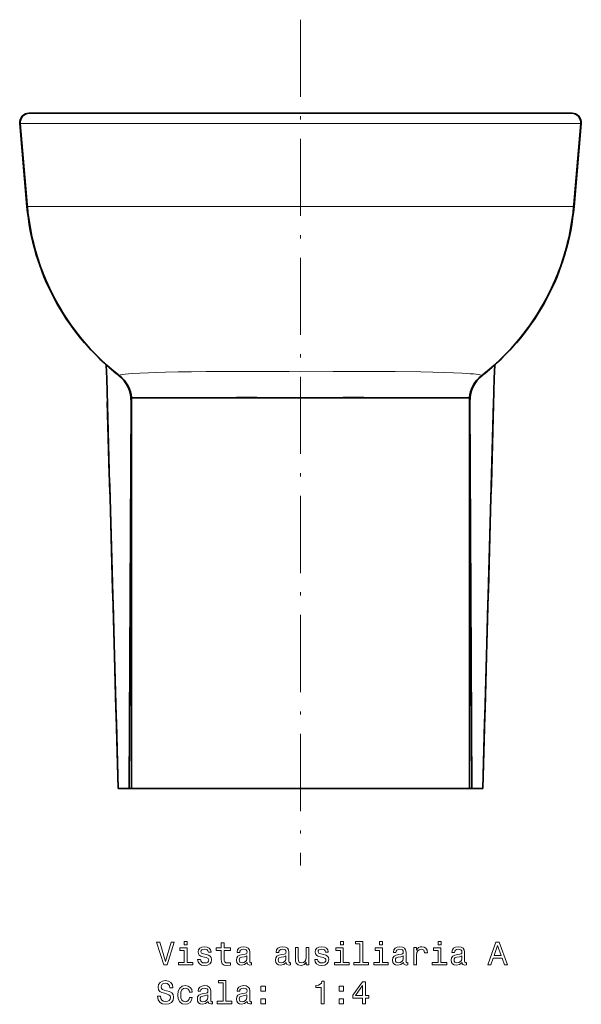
# Model space of a CAD drawing. Extents: x 46 to 344, y 35 to 284.
# Tile 1 of 2: x 46 to 133, y 131 to 284. Entities that reach past the tile are written whole.
import ezdxf

# ---------------------------------------------------------------- set-up
doc = ezdxf.new("R2010")
doc.units = 0
doc.linetypes.add('DASHDOT', pattern=[18.5, 12, -3, 0.5, -3])

msp = doc.modelspace()

# ---------------------------------------------------------------- linework, layer by layer
at = {"color": 7, "linetype": 'DASHDOT', "lineweight": 13}
msp.add_line((89.79, 283.6), (89.79, 152.17), dxfattribs=at)
at = {"color": 7, "lineweight": 35, "ltscale": 0.000535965}
for p, q in [((47.66, 269.07), (47.64, 269.07)), ((46.14, 267.44), (46.17, 267.44)), ((133.4, 267.44), (133.43, 267.44))]:
    msp.add_line(p, q, dxfattribs=at)
at = {"color": 7, "lineweight": 35}
for p, q in [((89.79, 269.07), (47.7, 269.07)), ((84.75, 269.07), (54.51, 269.07)), ((131.87, 269.07), (89.79, 269.07)), ((94.82, 269.07), (125.06, 269.07)), ((63.45, 224.21), (63.18, 164.11)), ((63.18, 164.11), (63.53, 224.04)), ((116.04, 224.04), (116.39, 164.11)), ((116.12, 224.21), (116.39, 164.11)), ((63.53, 164.11), (63.53, 218.99)), ((116.04, 164.11), (116.04, 218.99)), ((89.79, 164.11), (63.53, 164.11)), ((116.04, 164.11), (89.79, 164.11))]:
    msp.add_line(p, q, dxfattribs=at)
at = {"color": 7, "lineweight": 35, "ltscale": 0.000510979}
msp.add_line((47.79, 269.07), (47.77, 269.07), dxfattribs=at)
at = {"color": 7, "lineweight": 35, "ltscale": 0.00051238}
msp.add_line((54.43, 269.07), (54.45, 269.07), dxfattribs=at)
at = {"color": 7, "lineweight": 35, "ltscale": 0.000204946}
msp.add_line((54.46, 269.07), (54.45, 269.07), dxfattribs=at)
at = {"color": 7, "lineweight": 35, "ltscale": 0.000160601}
msp.add_line((54.45, 269.07), (54.46, 269.07), dxfattribs=at)
at = {"color": 7, "lineweight": 35, "ltscale": 0.000372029}
msp.add_line((54.51, 269.07), (54.5, 269.07), dxfattribs=at)
at = {"color": 7, "lineweight": 35, "ltscale": 0.000505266}
msp.add_line((54.52, 269.07), (54.54, 269.07), dxfattribs=at)
at = {"color": 7, "lineweight": 35, "ltscale": 0.000528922}
msp.add_line((125.06, 269.07), (125.03, 269.07), dxfattribs=at)
at = {"color": 7, "lineweight": 35, "ltscale": 0.000372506}
msp.add_line((125.07, 269.07), (125.06, 269.07), dxfattribs=at)
at = {"color": 7, "lineweight": 35, "ltscale": 0.00021515}
msp.add_line((125.11, 269.07), (125.12, 269.07), dxfattribs=at)
at = {"color": 7, "lineweight": 35, "ltscale": 0.000250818}
msp.add_line((125.12, 269.07), (125.11, 269.07), dxfattribs=at)
at = {"color": 7, "lineweight": 35, "ltscale": 0.000512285}
msp.add_line((125.14, 269.07), (125.12, 269.07), dxfattribs=at)
at = {"color": 7, "lineweight": 35, "ltscale": 0.00051117}
msp.add_line((131.78, 269.07), (131.8, 269.07), dxfattribs=at)
at = {"color": 7, "lineweight": 35, "ltscale": 0.000827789}
msp.add_line((131.89, 269.07), (131.86, 269.07), dxfattribs=at)
at = {"color": 7, "lineweight": 35, "ltscale": 0.000515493}
msp.add_line((131.89, 269.07), (131.87, 269.07), dxfattribs=at)
at = {"color": 7, "lineweight": 35, "ltscale": 0.000536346}
for p, q in [((131.93, 269.07), (131.91, 269.07)), ((132.3, 254.58), (132.28, 254.58))]:
    msp.add_line(p, q, dxfattribs=at)
at = {"color": 7, "lineweight": 13, "ltscale": 0.001389}
for p, q in [((46.2, 267.44), (46.14, 267.44)), ((133.37, 267.44), (133.43, 267.44))]:
    msp.add_line(p, q, dxfattribs=at)
at = {"color": 7, "lineweight": 35, "ltscale": 0.322688}
for p, q in [((47.27, 254.58), (46.14, 267.44)), ((47.27, 254.58), (46.14, 267.44)), ((46.17, 267.44), (47.29, 254.58)), ((132.28, 254.58), (133.4, 267.44)), ((133.43, 267.44), (132.3, 254.58)), ((132.3, 254.58), (133.43, 267.44))]:
    msp.add_line(p, q, dxfattribs=at)
at = {"color": 7, "lineweight": 13, "ltscale": 0.000518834}
for p, q in [((46.19, 267.54), (46.2, 267.56)), ((133.37, 267.56), (133.38, 267.54))]:
    msp.add_line(p, q, dxfattribs=at)
at = {"color": 7, "lineweight": 13, "ltscale": 0.00052018}
msp.add_line((46.2, 267.44), (46.2, 267.42), dxfattribs=at)
at = {"color": 7, "lineweight": 35, "ltscale": 0.315597}
for p, q in [((47.31, 254.86), (46.2, 267.44)), ((133.37, 267.44), (132.26, 254.86))]:
    msp.add_line(p, q, dxfattribs=at)
at = {"color": 7, "lineweight": 13}
for p, q in [((89.79, 267.44), (46.2, 267.44)), ((89.79, 267.44), (133.37, 267.44)), ((89.79, 254.58), (47.33, 254.58)), ((132.24, 254.58), (89.79, 254.58))]:
    msp.add_line(p, q, dxfattribs=at)
at = {"color": 7, "lineweight": 35, "ltscale": 0.316259}
for p, q in [((47.3, 254.82), (46.2, 267.42)), ((133.37, 267.42), (132.27, 254.82))]:
    msp.add_line(p, q, dxfattribs=at)
at = {"color": 7, "lineweight": 13, "ltscale": 0.000520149}
msp.add_line((133.37, 267.42), (133.37, 267.44), dxfattribs=at)
at = {"color": 7, "lineweight": 35, "ltscale": 0.00053606}
msp.add_line((47.29, 254.58), (47.27, 254.58), dxfattribs=at)
at = {"color": 7, "lineweight": 13, "ltscale": 0.000865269}
msp.add_line((47.29, 254.58), (47.33, 254.58), dxfattribs=at)
at = {"color": 7, "lineweight": 35, "ltscale": 0.007107}
for p, q in [((47.33, 254.53), (47.3, 254.82)), ((132.27, 254.82), (132.24, 254.53))]:
    msp.add_line(p, q, dxfattribs=at)
at = {"color": 7, "lineweight": 35, "ltscale": 0.007093}
for p, q in [((47.33, 254.58), (47.31, 254.86)), ((132.26, 254.86), (132.24, 254.58))]:
    msp.add_line(p, q, dxfattribs=at)
at = {"color": 7, "lineweight": 13, "ltscale": 0.001187}
for p, q in [((47.33, 254.58), (47.33, 254.53)), ((132.24, 254.58), (132.24, 254.53))]:
    msp.add_line(p, q, dxfattribs=at)
at = {"color": 7, "lineweight": 13, "ltscale": 0.000865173}
msp.add_line((132.28, 254.58), (132.25, 254.58), dxfattribs=at)
at = {"color": 7, "lineweight": 13, "ltscale": 0.142605}
for p, q in [((59.61, 229.92), (59.77, 224.21)), ((119.8, 224.21), (119.96, 229.92))]:
    msp.add_line(p, q, dxfattribs=at)
at = {"color": 7, "lineweight": 35, "ltscale": 4.00057e-05}
msp.add_line((60.9, 228.81), (60.9, 228.81), dxfattribs=at)
at = {"color": 7, "lineweight": 13, "ltscale": 0.002651}
for p, q in [((61.14, 228.68), (61.22, 228.61)), ((118.35, 228.61), (118.43, 228.68))]:
    msp.add_line(p, q, dxfattribs=at)
at = {"color": 7, "lineweight": 13, "ltscale": 0.002689}
for p, q in [((61.63, 228.29), (61.7, 228.22)), ((117.94, 228.29), (117.87, 228.22))]:
    msp.add_line(p, q, dxfattribs=at)
at = {"color": 7, "lineweight": 35, "ltscale": 3.67881e-05}
msp.add_line((118.67, 228.81), (118.67, 228.81), dxfattribs=at)
at = {"color": 7, "lineweight": 35, "ltscale": 0.001635}
msp.add_line((62.13, 227.77), (62.12, 227.83), dxfattribs=at)
at = {"color": 7, "lineweight": 35, "ltscale": 0.001636}
msp.add_line((117.44, 227.77), (117.45, 227.83), dxfattribs=at)
at = {"color": 7, "lineweight": 35, "ltscale": 0.10881}
msp.add_line((63.53, 224.85), (67.88, 224.85), dxfattribs=at)
at = {"color": 7, "lineweight": 35, "ltscale": 0.014364}
for p, q in [((63.53, 224.28), (63.53, 224.85)), ((116.04, 224.28), (116.04, 224.85))]:
    msp.add_line(p, q, dxfattribs=at)
at = {"color": 7, "lineweight": 35, "ltscale": 0.132293}
for p, q in [((63.53, 218.99), (63.53, 224.28)), ((116.04, 218.99), (116.04, 224.28))]:
    msp.add_line(p, q, dxfattribs=at)
at = {"color": 7, "lineweight": 35, "ltscale": 0.005886}
for p, q in [((63.53, 224.28), (63.53, 224.04)), ((116.04, 224.28), (116.04, 224.04))]:
    msp.add_line(p, q, dxfattribs=at)
at = {"color": 7, "lineweight": 35, "ltscale": 0.150581}
msp.add_line((67.88, 224.85), (73.9, 224.85), dxfattribs=at)
at = {"color": 7, "lineweight": 35, "ltscale": 0.397101}
msp.add_line((89.79, 224.85), (73.9, 224.85), dxfattribs=at)
at = {"color": 7, "lineweight": 35, "ltscale": 0.397062}
msp.add_line((89.79, 224.85), (105.67, 224.85), dxfattribs=at)
at = {"color": 7, "lineweight": 35, "ltscale": 0.150587}
msp.add_line((111.69, 224.85), (105.67, 224.85), dxfattribs=at)
at = {"color": 7, "lineweight": 35, "ltscale": 0.108766}
msp.add_line((116.04, 224.85), (111.69, 224.85), dxfattribs=at)
at = {"color": 7, "lineweight": 35, "ltscale": 0.043228}
for p, q in [((63.18, 164.11), (61.45, 164.11)), ((116.39, 164.11), (118.12, 164.11))]:
    msp.add_line(p, q, dxfattribs=at)
at = {"color": 7, "lineweight": 35, "ltscale": 0.008646}
msp.add_line((63.53, 164.11), (63.18, 164.11), dxfattribs=at)
at = {"color": 7, "lineweight": 35, "ltscale": 0.008645}
msp.add_line((116.39, 164.11), (116.04, 164.11), dxfattribs=at)
at = {"color": 7, "lineweight": 13}
for points in [[(60.9, 228.81), (60.86, 228.86), (60.82, 228.93)], [(61.63, 228.29), (61.63, 228.3), (61.65, 228.32), (61.69, 228.34), (61.79, 228.38), (61.93, 228.41), (62.19, 228.46), (62.53, 228.5), (63.05, 228.55), (63.67, 228.6), (64.83, 228.67), (66.17, 228.73), (67.43, 228.77), (68.78, 228.81), (70.75, 228.85), (72.84, 228.89), (75.12, 228.91), (77.48, 228.93), (80.11, 228.94), (82.79, 228.94), (88.01, 228.91), (89.79, 228.89)], [(117.94, 228.29), (117.94, 228.3), (117.89, 228.34), (117.81, 228.37), (117.68, 228.4), (117.42, 228.45), (117.07, 228.5), (116.65, 228.54), (116.14, 228.58), (114.91, 228.66), (113.57, 228.72), (112.03, 228.78), (110.33, 228.82), (108.5, 228.86), (104.51, 228.91), (99.79, 228.94), (94.84, 228.93), (89.79, 228.89)], [(118.75, 228.93), (118.71, 228.86), (118.67, 228.81)], [(73.9, 224.85), (76.81, 224.89), (79.85, 224.91), (82.98, 224.91), (86.37, 224.89), (89.79, 224.85)], [(105.67, 224.85), (102.71, 224.89), (99.62, 224.91), (96.43, 224.91), (94.01, 224.9), (89.79, 224.85)]]:
    msp.add_lwpolyline(points, dxfattribs=at)
at = {"color": 7, "lineweight": 35}
for points in [[(60.9, 228.81), (61.3, 228.5), (61.54, 228.32)], [(118.03, 228.32), (118.27, 228.5), (118.67, 228.81)]]:
    msp.add_lwpolyline(points, dxfattribs=at)
at = {"color": 7, "lineweight": 13}
for points in [[(69.68, 140.22), (68.8, 137.24), (67.9, 140.22), (67.42, 140.22), (68.55, 136.71), (69.06, 136.71), (70.16, 140.22)], [(72.15, 137.09), (72.15, 139.33), (71.01, 139.33), (71.01, 138.95), (71.71, 138.95), (71.71, 137.09), (70.8, 137.09), (70.8, 136.71), (73.07, 136.71), (73.07, 137.09)], [(72.17, 140.33), (71.7, 140.33), (71.7, 139.83), (72.17, 139.83)], [(75.16, 138.29), (74.73, 138.39), (74.41, 138.51), (74.31, 138.75), (74.34, 138.91), (74.44, 139.03), (74.61, 139.11), (74.86, 139.14), (75.1, 139.11), (75.28, 139.02), (75.4, 138.88), (75.46, 138.7), (75.89, 138.7), (75.89, 138.71), (75.81, 139.04), (75.61, 139.3), (75.28, 139.46), (74.86, 139.52), (74.43, 139.46), (74.12, 139.29), (73.92, 139.04), (73.86, 138.73), (73.91, 138.43), (74.05, 138.22), (74.28, 138.07), (74.62, 137.96), (75.11, 137.84), (75.41, 137.71), (75.5, 137.61), (75.53, 137.46), (75.48, 137.27), (75.36, 137.13), (75.16, 137.04), (74.9, 137.01), (74.62, 137.04), (74.42, 137.15), (74.29, 137.32), (74.23, 137.56), (73.8, 137.56), (73.87, 137.15), (74.08, 136.86), (74.41, 136.68), (74.86, 136.62), (75.33, 136.68), (75.68, 136.86), (75.89, 137.14), (75.97, 137.51), (75.91, 137.83), (75.76, 138.05), (75.5, 138.19)], [(77.46, 138.95), (77.46, 137.6), (77.49, 137.16), (77.63, 136.86), (77.92, 136.68), (78.4, 136.62), (78.92, 136.64), (78.92, 137.03), (78.54, 137), (78.19, 137.04), (78, 137.16), (77.92, 137.37), (77.91, 137.67), (77.91, 138.95), (78.92, 138.95), (78.92, 139.33), (77.91, 139.33), (77.91, 140.12), (77.46, 140.12), (77.46, 139.33), (76.7, 139.33), (76.7, 138.95)], [(81.51, 137.07), (81.51, 137.05), (81.54, 136.88), (81.61, 136.76), (81.93, 136.66), (82.18, 136.7), (82.18, 137.05), (82.07, 137.03), (81.93, 137.1), (81.91, 137.3), (81.91, 138.7), (81.84, 139.06), (81.67, 139.31), (81.36, 139.46), (80.93, 139.52), (80.5, 139.46), (80.19, 139.29), (79.99, 139.02), (79.93, 138.67), (79.93, 138.64), (80.33, 138.64), (80.36, 138.85), (80.47, 139), (80.65, 139.09), (80.91, 139.12), (81.16, 139.1), (81.34, 139.02), (81.44, 138.89), (81.48, 138.71), (81.46, 138.5), (81.38, 138.39), (81.17, 138.34), (80.8, 138.3), (80.36, 138.21), (80.05, 138.05), (79.87, 137.8), (79.82, 137.42), (79.87, 137.09), (80.02, 136.85), (80.28, 136.69), (80.62, 136.63), (81.09, 136.74)], [(87.58, 137.07), (87.58, 137.05), (87.61, 136.88), (87.68, 136.76), (88, 136.66), (88.25, 136.7), (88.25, 137.05), (88.14, 137.03), (88, 137.1), (87.98, 137.3), (87.98, 138.7), (87.92, 139.06), (87.74, 139.31), (87.43, 139.46), (87, 139.52), (86.58, 139.46), (86.26, 139.29), (86.07, 139.02), (86, 138.67), (86, 138.64), (86.4, 138.64), (86.43, 138.85), (86.55, 139), (86.73, 139.09), (86.98, 139.12), (87.23, 139.1), (87.41, 139.02), (87.51, 138.89), (87.55, 138.71), (87.53, 138.5), (87.45, 138.39), (87.25, 138.34), (86.87, 138.3), (86.43, 138.21), (86.13, 138.05), (85.95, 137.8), (85.89, 137.42), (85.94, 137.09), (86.1, 136.85), (86.35, 136.69), (86.7, 136.63), (87.17, 136.74)], [(91.1, 139.42), (90.66, 139.42), (90.66, 137.86), (90.6, 137.5), (90.46, 137.23), (90.23, 137.07), (89.93, 137.02), (89.7, 137.06), (89.55, 137.18), (89.46, 137.39), (89.44, 137.68), (89.44, 139.42), (89, 139.42), (89, 137.64), (89.01, 137.28), (89.11, 136.99), (89.4, 136.71), (89.87, 136.62), (90.12, 136.65), (90.34, 136.74), (90.52, 136.9), (90.68, 137.13), (90.68, 136.71), (91.1, 136.71)], [(93.37, 138.29), (92.95, 138.39), (92.63, 138.51), (92.52, 138.75), (92.55, 138.91), (92.66, 139.03), (92.83, 139.11), (93.08, 139.14), (93.31, 139.11), (93.5, 139.02), (93.62, 138.88), (93.67, 138.7), (94.1, 138.7), (94.1, 138.71), (94.03, 139.04), (93.82, 139.3), (93.5, 139.46), (93.08, 139.52), (92.65, 139.46), (92.33, 139.29), (92.14, 139.04), (92.08, 138.73), (92.12, 138.43), (92.26, 138.22), (92.5, 138.07), (92.83, 137.96), (93.33, 137.84), (93.63, 137.71), (93.71, 137.61), (93.74, 137.46), (93.7, 137.27), (93.58, 137.13), (93.38, 137.04), (93.12, 137.01), (92.84, 137.04), (92.64, 137.15), (92.5, 137.32), (92.45, 137.56), (92.02, 137.56), (92.09, 137.15), (92.29, 136.86), (92.62, 136.68), (93.08, 136.62), (93.55, 136.68), (93.9, 136.86), (94.11, 137.14), (94.19, 137.51), (94.13, 137.83), (93.97, 138.05), (93.72, 138.19)], [(96.44, 137.09), (96.44, 139.33), (95.3, 139.33), (95.3, 138.95), (96, 138.95), (96, 137.09), (95.09, 137.09), (95.09, 136.71), (97.36, 136.71), (97.36, 137.09)], [(96.46, 140.33), (95.99, 140.33), (95.99, 139.83), (96.46, 139.83)], [(99, 139.96), (99, 137.09), (98.09, 137.09), (98.09, 136.71), (100.35, 136.71), (100.35, 137.09), (99.45, 137.09), (99.45, 140.33), (98.31, 140.33), (98.31, 139.96)], [(102.51, 137.09), (102.51, 139.33), (101.37, 139.33), (101.37, 138.95), (102.07, 138.95), (102.07, 137.09), (101.16, 137.09), (101.16, 136.71), (103.43, 136.71), (103.43, 137.09)], [(102.53, 140.33), (102.06, 140.33), (102.06, 139.83), (102.53, 139.83)], [(105.8, 137.07), (105.8, 137.05), (105.83, 136.88), (105.9, 136.76), (106.22, 136.66), (106.47, 136.7), (106.47, 137.05), (106.36, 137.03), (106.22, 137.1), (106.19, 137.3), (106.19, 138.7), (106.13, 139.06), (105.96, 139.31), (105.65, 139.46), (105.22, 139.52), (104.79, 139.46), (104.48, 139.29), (104.28, 139.02), (104.22, 138.67), (104.22, 138.64), (104.62, 138.64), (104.65, 138.85), (104.76, 139), (104.94, 139.09), (105.2, 139.12), (105.45, 139.1), (105.62, 139.02), (105.73, 138.89), (105.76, 138.71), (105.74, 138.5), (105.66, 138.39), (105.46, 138.34), (105.08, 138.3), (104.65, 138.21), (104.34, 138.05), (104.16, 137.8), (104.11, 137.42), (104.16, 137.09), (104.31, 136.85), (104.56, 136.69), (104.91, 136.63), (105.38, 136.74)], [(107.39, 136.71), (107.84, 136.71), (107.84, 138.26), (107.88, 138.64), (108.02, 138.9), (108.24, 139.06), (108.54, 139.12), (108.76, 139.08), (108.93, 138.98), (109.03, 138.81), (109.06, 138.58), (109.51, 138.58), (109.45, 138.99), (109.29, 139.28), (109.01, 139.46), (108.63, 139.52), (108.37, 139.48), (108.15, 139.38), (107.95, 139.21), (107.8, 138.97), (107.8, 139.42), (107.39, 139.42)], [(111.62, 137.09), (111.62, 139.33), (110.48, 139.33), (110.48, 138.95), (111.18, 138.95), (111.18, 137.09), (110.27, 137.09), (110.27, 136.71), (112.54, 136.71), (112.54, 137.09)], [(111.64, 140.33), (111.17, 140.33), (111.17, 139.83), (111.64, 139.83)], [(114.91, 137.07), (114.91, 137.05), (114.93, 136.88), (115.01, 136.76), (115.33, 136.66), (115.57, 136.7), (115.57, 137.05), (115.47, 137.03), (115.33, 137.1), (115.3, 137.3), (115.3, 138.7), (115.24, 139.06), (115.06, 139.31), (114.76, 139.46), (114.32, 139.52), (113.9, 139.46), (113.59, 139.29), (113.39, 139.02), (113.32, 138.67), (113.32, 138.64), (113.72, 138.64), (113.76, 138.85), (113.87, 139), (114.05, 139.09), (114.31, 139.12), (114.56, 139.1), (114.73, 139.02), (114.84, 138.89), (114.87, 138.71), (114.85, 138.5), (114.77, 138.39), (114.57, 138.34), (114.19, 138.3), (113.76, 138.21), (113.45, 138.05), (113.27, 137.8), (113.21, 137.42), (113.26, 137.09), (113.42, 136.85), (113.67, 136.69), (114.02, 136.63), (114.49, 136.74)], [(118.88, 136.71), (119.35, 136.71), (119.71, 137.74), (121.11, 137.74), (121.48, 136.71), (121.95, 136.71), (120.67, 140.22), (120.16, 140.22)], [(119.88, 138.17), (120.42, 139.71), (120.96, 138.17)], [(81.46, 137.66), (81.4, 137.4), (81.24, 137.2), (81, 137.07), (80.7, 137.02), (80.51, 137.05), (80.37, 137.13), (80.29, 137.27), (80.26, 137.47), (80.28, 137.64), (80.36, 137.77), (80.68, 137.91), (81.09, 137.97), (81.46, 138.09)], [(87.53, 137.66), (87.47, 137.4), (87.31, 137.2), (87.07, 137.07), (86.77, 137.02), (86.58, 137.05), (86.44, 137.13), (86.36, 137.27), (86.33, 137.47), (86.35, 137.64), (86.43, 137.77), (86.76, 137.91), (87.17, 137.97), (87.53, 138.09)], [(105.75, 137.66), (105.69, 137.4), (105.53, 137.2), (105.29, 137.07), (104.99, 137.02), (104.8, 137.05), (104.66, 137.13), (104.57, 137.27), (104.55, 137.47), (104.57, 137.64), (104.65, 137.77), (104.97, 137.91), (105.38, 137.97), (105.75, 138.09)], [(114.86, 137.66), (114.8, 137.4), (114.64, 137.2), (114.39, 137.07), (114.1, 137.02), (113.9, 137.05), (113.77, 137.13), (113.68, 137.27), (113.66, 137.47), (113.68, 137.64), (113.76, 137.77), (114.08, 137.91), (114.49, 137.97), (114.86, 138.09)], [(68.01, 131.82), (67.55, 131.82), (67.65, 131.29), (67.9, 130.89), (68.29, 130.66), (68.81, 130.57), (69.33, 130.65), (69.72, 130.87), (69.97, 131.22), (70.06, 131.68), (69.98, 132.09), (69.77, 132.36), (69.43, 132.54), (68.97, 132.67), (68.58, 132.77), (68.32, 132.88), (68.17, 133.04), (68.13, 133.29), (68.17, 133.52), (68.3, 133.69), (68.51, 133.8), (68.78, 133.84), (69.07, 133.79), (69.29, 133.66), (69.43, 133.43), (69.5, 133.12), (69.96, 133.12), (69.96, 133.13), (69.88, 133.61), (69.65, 133.96), (69.27, 134.18), (68.77, 134.26), (68.31, 134.18), (67.96, 133.97), (67.73, 133.64), (67.65, 133.22), (67.72, 132.84), (67.91, 132.58), (68.21, 132.41), (68.63, 132.28), (69.04, 132.16), (69.34, 132.05), (69.53, 131.89), (69.59, 131.63), (69.53, 131.36), (69.38, 131.16), (69.14, 131.04), (68.83, 130.99), (68.49, 131.05), (68.23, 131.21), (68.06, 131.47)], [(72.52, 132.48), (72.96, 132.48), (72.87, 132.88), (72.65, 133.2), (72.31, 133.4), (71.87, 133.47), (71.39, 133.37), (71.02, 133.09), (70.79, 132.63), (70.71, 132.01), (70.79, 131.4), (71.01, 130.95), (71.37, 130.67), (71.86, 130.57), (72.29, 130.65), (72.63, 130.86), (72.86, 131.19), (72.96, 131.64), (72.54, 131.64), (72.46, 131.35), (72.32, 131.14), (72.12, 131.01), (71.87, 130.97), (71.57, 131.04), (71.34, 131.24), (71.21, 131.56), (71.16, 132.03), (71.21, 132.48), (71.35, 132.81), (71.58, 133.01), (71.87, 133.08), (72.14, 133.04), (72.33, 132.92), (72.46, 132.73)], [(75.44, 131.02), (75.44, 131), (75.47, 130.83), (75.54, 130.71), (75.86, 130.62), (76.11, 130.66), (76.11, 131), (76, 130.98), (75.86, 131.05), (75.83, 131.25), (75.83, 132.65), (75.77, 133.01), (75.6, 133.26), (75.29, 133.42), (74.85, 133.47), (74.43, 133.41), (74.12, 133.24), (73.92, 132.97), (73.86, 132.62), (73.86, 132.59), (74.25, 132.59), (74.29, 132.8), (74.4, 132.95), (74.58, 133.04), (74.84, 133.08), (75.09, 133.05), (75.26, 132.98), (75.37, 132.85), (75.4, 132.66), (75.38, 132.45), (75.3, 132.35), (75.1, 132.3), (74.72, 132.26), (74.29, 132.16), (73.98, 132), (73.8, 131.75), (73.75, 131.38), (73.8, 131.05), (73.95, 130.8), (74.2, 130.64), (74.55, 130.59), (75.02, 130.69)], [(77.75, 133.91), (77.75, 131.04), (76.84, 131.04), (76.84, 130.67), (79.1, 130.67), (79.1, 131.04), (78.19, 131.04), (78.19, 134.29), (77.05, 134.29), (77.05, 133.91)], [(81.51, 131.02), (81.51, 131), (81.54, 130.83), (81.61, 130.71), (81.93, 130.62), (82.18, 130.66), (82.18, 131), (82.07, 130.98), (81.93, 131.05), (81.91, 131.25), (81.91, 132.65), (81.84, 133.01), (81.67, 133.26), (81.36, 133.42), (80.93, 133.47), (80.5, 133.41), (80.19, 133.24), (79.99, 132.97), (79.93, 132.62), (79.93, 132.59), (80.33, 132.59), (80.36, 132.8), (80.47, 132.95), (80.65, 133.04), (80.91, 133.08), (81.16, 133.05), (81.34, 132.98), (81.44, 132.85), (81.48, 132.66), (81.46, 132.45), (81.38, 132.35), (81.17, 132.3), (80.8, 132.26), (80.36, 132.16), (80.05, 132), (79.87, 131.75), (79.82, 131.38), (79.87, 131.05), (80.02, 130.8), (80.28, 130.64), (80.62, 130.59), (81.09, 130.69)], [(83.64, 132.62), (84.33, 132.62), (84.33, 133.38), (83.64, 133.38)], [(93, 130.67), (93.46, 130.67), (93.46, 134.19), (93.12, 134.19), (93.03, 133.88), (92.84, 133.68), (92.57, 133.56), (92.18, 133.52), (92.18, 133.16), (93, 133.16)], [(95.78, 132.62), (96.48, 132.62), (96.48, 133.38), (95.78, 133.38)], [(99.44, 130.67), (99.89, 130.67), (99.89, 131.53), (100.39, 131.53), (100.39, 131.94), (99.89, 131.94), (99.89, 134.09), (99.44, 134.09), (97.9, 131.98), (97.9, 131.53), (99.44, 131.53)], [(98.33, 131.94), (99.44, 133.51), (99.44, 131.94)], [(75.39, 131.62), (75.33, 131.35), (75.17, 131.15), (74.93, 131.02), (74.63, 130.97), (74.44, 131), (74.3, 131.08), (74.21, 131.22), (74.19, 131.42), (74.21, 131.6), (74.29, 131.72), (74.61, 131.86), (75.02, 131.92), (75.39, 132.04)], [(81.46, 131.62), (81.4, 131.35), (81.24, 131.15), (81, 131.02), (80.7, 130.97), (80.51, 131), (80.37, 131.08), (80.29, 131.22), (80.26, 131.42), (80.28, 131.6), (80.36, 131.72), (80.68, 131.86), (81.09, 131.92), (81.46, 132.04)], [(83.64, 130.67), (84.33, 130.67), (84.33, 131.42), (83.64, 131.42)], [(95.78, 130.67), (96.48, 130.67), (96.48, 131.42), (95.78, 131.42)]]:
    msp.add_lwpolyline(points, close=True, dxfattribs=at)
at = {"color": 7, "lineweight": 35}
for centre, radius, start, end in [((47.64, 267.57), 1.5, 90.0046, 184.9954), ((47.64, 267.57), 1.5, 90.0049, 184.9951), ((47.66, 267.57), 1.5, 90.0046, 184.9954), ((47.69, 267.57), 1.5, 94.0206, 181.0333), ((47.7, 267.57), 1.5, 94.9674, 180.2431), ((47.7, 267.57), 1.51, 89.9988, 94.9677), ((131.87, 267.57), 1.51, 85.0323, 90.0012), ((131.91, 267.57), 1.5, 355.0046, 89.9954), ((131.93, 267.57), 1.5, 355.0046, 89.9954), ((131.93, 267.57), 1.5, 355.0049, 89.9951), ((131.88, 267.57), 1.5, 358.9667, 85.9825), ((131.87, 267.57), 1.5, 359.7569, 85.0326), ((48, 267.58), 1.8, 181.0561, 185.0023), ((47.7, 267.57), 1.5, 180.2809, 185.0041), ((131.87, 267.57), 1.5, 354.9972, 359.7298), ((131.57, 267.58), 1.8, 354.9977, 358.9439), ((84.63, 257.85), 37.5, 185.0001, 230.7592), ((84.63, 257.85), 37.5, 185.0001, 230.757), ((84.65, 257.85), 37.5, 185.0002, 231.9512), ((84.67, 257.85), 37.48, 185.0044, 231.1111), ((84.66, 257.85), 37.48, 185.0763, 231.2747), ((94.92, 257.85), 37.5, 308.0488, 354.9998), ((94.91, 257.85), 37.48, 308.7253, 354.9237), ((94.9, 257.85), 37.48, 308.8889, 354.9956), ((94.94, 257.85), 37.5, 309.2408, 354.9999), ((94.94, 257.85), 37.5, 309.243, 354.9999), ((261971.97, 7572.82), 262015.28, 181.6059091, 181.6203071), ((-261792.61, 7572.83), 262015.49, 358.3796966, 358.394093), ((84.62, 257.8), 37.41, 231.1088, 232.065), ((5.87, 159.59), 88.47, 50.8673, 51.2723), ((58.45, 224.38), 5, 358.1003, 51.9494), ((58.55, 224.35), 5, 5.8015, 52.0557), ((58.55, 224.34), 5, 4.9623, 50.8608), ((121.02, 224.35), 5, 127.9489, 174.1952), ((121.02, 224.34), 5, 129.1392, 175.0372), ((121.12, 224.38), 5, 128.0506, 181.8997), ((173.7, 159.59), 88.47, 128.7277, 129.1327), ((94.89, 257.87), 37.5, 307.9367, 308.8906), ((131576.52, 3884.2), 131567.68, 181.5940792, 181.6202525), ((-131536.89, 3888.12), 131707.67, 358.3797575, 358.4059127)]:
    msp.add_arc(centre, radius, start, end, dxfattribs=at)

doc.saveas('drawing.dxf')
